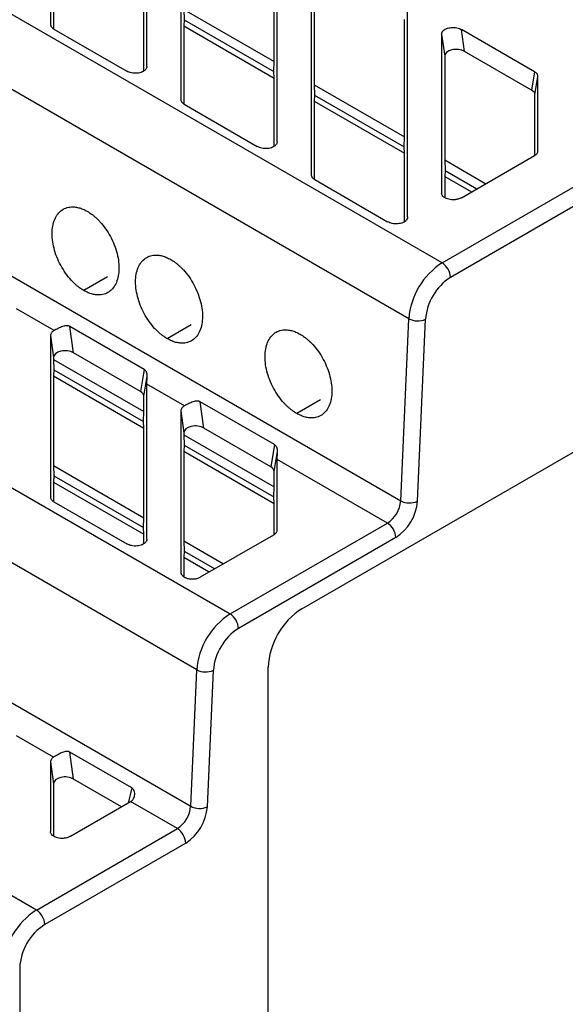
# Model space of a CAD drawing. Header units: millimetres. Extents: x 0 to 349, y 0 to 270.
# Tile 10 of 12: x 290 to 313, y 190 to 232. Entities that reach past the tile are written whole.
import ezdxf

# ---------------------------------------------------------------- set-up
doc = ezdxf.new("R2010")
doc.units = ezdxf.units.MM
doc.header["$LTSCALE"] = 1.25

msp = doc.modelspace()

# ---------------------------------------------------------------- linework, layer by layer
for p, q in [((291.581, 251.481), (291.581, 231.516)), ((295.661, 229.733), (295.661, 249.743)), ((297.101, 248.34), (297.101, 228.33)), ((301.181, 226.546), (301.181, 246.556)), ((308.165, 221.414), (271.749, 242.437)), ((306.753, 219.051), (270.337, 240.074)), ((301.052, 229.939), (301.052, 237.405)), ((291.71, 234.634), (291.71, 231.328)), ((302.623, 234.277), (302.623, 225.142)), ((308.165, 221.414), (330.369, 234.233)), ((330.723, 233.62), (308.518, 220.802)), ((302.752, 233.348), (302.752, 228.957)), ((269.996, 232.368), (306.412, 211.345)), ((295.532, 229.535), (295.532, 232.428)), ((306.703, 223.358), (306.703, 232.493)), ((297.23, 232.145), (297.244, 231.707)), ((297.23, 232.145), (301.052, 229.939)), ((297.244, 231.707), (297.23, 231.448)), ((297.23, 231.448), (297.23, 228.142)), ((297.23, 231.448), (301.052, 229.241)), ((297.244, 231.707), (301.038, 229.516)), ((306.574, 226.751), (306.574, 231.713)), ((291.726, 231.314), (294.815, 229.531)), ((308.143, 231.09), (308.143, 224.378)), ((308.143, 231.09), (308.272, 230.162)), ((312.078, 229.509), (308.988, 231.293)), ((309.117, 230.364), (308.988, 231.293)), ((308.272, 230.162), (308.272, 225.771)), ((311.949, 228.729), (309.117, 230.364)), ((295.661, 229.733), (295.645, 229.662)), ((301.038, 229.516), (301.052, 229.939)), ((301.052, 229.241), (301.038, 229.516)), ((301.052, 226.348), (301.052, 229.241)), ((312.078, 229.509), (311.949, 228.729)), ((312.094, 228.527), (312.223, 229.307)), ((312.223, 226.161), (312.223, 229.307)), ((302.752, 228.957), (302.766, 228.519)), ((302.752, 228.957), (306.574, 226.751)), ((302.766, 228.519), (302.752, 228.26)), ((302.766, 228.519), (306.56, 226.328)), ((312.094, 225.973), (312.094, 228.527)), ((297.246, 228.128), (300.335, 226.344)), ((302.752, 228.26), (302.752, 224.954)), ((302.752, 228.26), (306.574, 226.053)), ((262.769, 227.577), (299.185, 206.554)), ((306.56, 226.328), (306.574, 226.751)), ((301.181, 226.546), (301.165, 226.476)), ((306.574, 226.053), (306.56, 226.328)), ((306.574, 223.16), (306.574, 226.053)), ((308.988, 224.176), (312.078, 225.959)), ((308.272, 225.771), (308.286, 225.332)), ((308.272, 225.771), (310.012, 224.766)), ((297.772, 204.191), (261.356, 225.214)), ((308.286, 225.332), (308.272, 225.073)), ((308.272, 225.073), (308.272, 224.18)), ((308.272, 225.073), (309.407, 224.417)), ((308.286, 225.332), (309.639, 224.551)), ((302.768, 224.94), (305.858, 223.156)), ((306.703, 223.358), (306.687, 223.287)), ((294.001, 220.829), (292.991, 220.246)), ((302.227, 206.773), (324.859, 219.839)), ((261.101, 219.435), (297.517, 198.412)), ((291.732, 218.548), (290.143, 219.466)), ((306.412, 211.345), (306.753, 219.051)), ((307.118, 211.324), (307.459, 219.03)), ((295.543, 216.908), (292.403, 218.721)), ((292.557, 217.61), (292.403, 218.721)), ((297.537, 218.788), (296.527, 218.205)), ((291.583, 218.336), (291.583, 211.503)), ((291.583, 218.336), (291.712, 217.408)), ((295.389, 215.975), (292.557, 217.61)), ((291.712, 217.408), (291.712, 217.327)), ((291.712, 217.327), (291.726, 216.888)), ((291.712, 217.327), (295.534, 215.121)), ((291.726, 216.888), (291.712, 216.629)), ((291.726, 216.888), (295.52, 214.698)), ((295.543, 216.908), (295.389, 215.975)), ((291.712, 216.629), (291.712, 212.837)), ((291.712, 216.629), (295.534, 214.423)), ((295.534, 215.773), (295.674, 216.62)), ((295.663, 209.72), (295.663, 216.279)), ((297.252, 215.362), (295.663, 216.279)), ((295.534, 215.121), (295.534, 215.773)), ((301.063, 213.721), (297.923, 215.534)), ((298.077, 214.423), (297.923, 215.534)), ((303.017, 215.624), (302.007, 215.041)), ((295.52, 214.698), (295.534, 215.121)), ((297.103, 215.15), (297.103, 208.317)), ((297.103, 215.15), (297.232, 214.221)), ((290.984, 194.022), (254.568, 215.044)), ((295.534, 214.423), (295.52, 214.698)), ((295.534, 210.63), (295.534, 214.423)), ((300.909, 212.788), (298.077, 214.423)), ((297.232, 214.221), (297.232, 214.14)), ((297.232, 214.14), (297.246, 213.702)), ((297.232, 214.14), (301.054, 211.934)), ((297.246, 213.702), (297.232, 213.443)), ((297.232, 213.443), (297.232, 209.65)), ((297.232, 213.443), (301.054, 211.236)), ((297.246, 213.702), (301.04, 211.512)), ((301.063, 213.721), (300.909, 212.788)), ((301.054, 212.586), (301.194, 213.433)), ((301.183, 210.112), (301.183, 213.092)), ((305.847, 210.4), (301.183, 213.092)), ((291.712, 212.837), (291.726, 212.398)), ((291.712, 212.837), (295.534, 210.63)), ((301.054, 211.934), (301.054, 212.586)), ((291.726, 212.398), (291.712, 212.139)), ((291.726, 212.398), (295.52, 210.208)), ((291.712, 212.139), (291.712, 211.315)), ((291.712, 212.139), (295.534, 209.933)), ((301.04, 211.512), (301.054, 211.934)), ((301.054, 211.236), (301.04, 211.512)), ((291.728, 211.301), (294.818, 209.517)), ((301.054, 209.924), (301.054, 211.236)), ((295.52, 210.208), (295.534, 210.63)), ((295.534, 209.933), (295.52, 210.208)), ((299.185, 206.554), (305.847, 210.4)), ((295.534, 209.522), (295.534, 209.933)), ((295.663, 209.72), (295.647, 209.649)), ((297.232, 209.65), (297.246, 209.212)), ((297.232, 209.65), (298.91, 208.681)), ((297.938, 208.12), (301.038, 209.91)), ((306.2, 209.788), (299.538, 205.942)), ((297.246, 209.212), (297.232, 208.953)), ((297.232, 208.953), (297.232, 208.127)), ((297.232, 208.953), (298.306, 208.333)), ((297.246, 209.212), (298.537, 208.466)), ((300.8, 157.759), (300.8, 204.302)), ((297.517, 198.412), (297.772, 204.191)), ((298.223, 198.391), (298.479, 204.169)), ((291.712, 200.492), (290.143, 201.398)), ((295.024, 199.191), (292.399, 200.706)), ((292.557, 199.566), (292.399, 200.706)), ((291.583, 200.292), (291.583, 197.344)), ((291.583, 200.292), (291.712, 199.364)), ((291.712, 199.364), (291.712, 197.146)), ((294.592, 198.391), (292.557, 199.566)), ((295.024, 199.191), (294.868, 198.55)), ((292.428, 197.142), (294.972, 198.61)), ((294.972, 198.61), (294.982, 198.616)), ((296.952, 197.467), (294.972, 198.61)), ((290.984, 194.022), (296.952, 197.467)), ((297.305, 196.855), (291.337, 193.409)), ((290.277, 191.572), (290.277, 158.339))]:
    msp.add_line(p, q)
for centre, radius, start, end in [((309.839, 218.81), 3.096, 122.7341, 175.5335), ((307.751, 220.767), 0.768, 2.6055, 57.3945), ((309.774, 218.849), 2.322, 122.7341, 175.5335), ((307.128, 219.765), 0.806, 242.2354, 294.2552), ((305.177, 211.442), 1.238, 302.7341, 355.5335), ((305.112, 211.48), 2.012, 302.7341, 355.5335), ((306.787, 212.058), 0.806, 242.2354, 294.2552), ((305.433, 209.753), 0.768, 2.6055, 57.3945), ((303.897, 204.161), 3.101, 122.6055, 177.3945), ((300.859, 203.95), 3.096, 122.7341, 175.5335), ((298.771, 205.907), 0.768, 2.6055, 57.3945), ((300.794, 203.989), 2.322, 122.7341, 175.5335), ((298.148, 204.904), 0.806, 242.2354, 294.2552), ((296.282, 198.509), 1.238, 302.7341, 355.5335), ((297.892, 199.126), 0.806, 242.2354, 294.2552), ((296.217, 198.547), 2.012, 302.7341, 355.5335), ((296.538, 196.82), 0.768, 2.6055, 57.3945), ((292.64, 191.433), 3.074, 122.6055, 177.3945), ((290.57, 193.374), 0.768, 2.6055, 57.3945), ((292.579, 191.467), 2.305, 122.6055, 177.3945)]:
    msp.add_arc(centre, radius, start, end)
for centre, major_axis, ratio, start_param, end_param in [((308.777, 230.148), (0.505, -0.021), 0.602386, 0.856664, 3.167126), ((311.589, 228.525), (0.505, 0.003), 0.5726, 6.27924, 7.056582), ((292.217, 217.394), (0.505, -0.021), 0.602386, 0.856664, 3.167126), ((295.029, 215.77), (0.505, 0.003), 0.5726, 6.27924, 7.056582), ((297.737, 214.207), (0.505, -0.021), 0.602386, 0.856664, 3.167126), ((300.549, 212.584), (0.505, 0.003), 0.5726, 6.27924, 7.056582), ((292.217, 199.35), (0.505, -0.021), 0.602386, 0.856664, 3.167126)]:
    msp.add_ellipse(centre, major_axis=major_axis, ratio=ratio, start_param=start_param, end_param=end_param)
for points, knots in [([(291.581, 231.516), (291.581, 231.504), (291.583, 231.479), (291.596, 231.442), (291.617, 231.407), (291.646, 231.373), (291.681, 231.342), (291.711, 231.323), (291.726, 231.314)], [0, 0, 0, 0, 0.166769, 0.333415, 0.5, 0.666585, 0.833231, 1, 1, 1, 1]), ([(308.143, 231.09), (308.144, 231.104), (308.146, 231.131), (308.16, 231.171), (308.182, 231.209), (308.214, 231.245), (308.262, 231.287), (308.336, 231.329), (308.442, 231.363), (308.558, 231.383), (308.678, 231.383), (308.793, 231.367), (308.9, 231.338), (308.959, 231.308), (308.988, 231.293)], [0, 0, 0, 0, 0.060272, 0.119148, 0.177693, 0.236994, 0.298092, 0.397011, 0.500099, 0.600977, 0.702091, 0.801568, 0.899145, 1, 1, 1, 1]), ([(295.661, 229.733), (295.66, 229.719), (295.658, 229.692), (295.644, 229.652), (295.622, 229.614), (295.59, 229.578), (295.541, 229.537), (295.467, 229.494), (295.362, 229.46), (295.246, 229.441), (295.126, 229.441), (295.011, 229.456), (294.903, 229.485), (294.845, 229.515), (294.815, 229.531)], [0, 0, 0, 0, 0.060272, 0.119148, 0.177693, 0.236994, 0.298092, 0.397011, 0.500099, 0.600977, 0.702091, 0.801568, 0.899145, 1, 1, 1, 1]), ([(312.223, 229.307), (312.222, 229.319), (312.221, 229.344), (312.207, 229.381), (312.187, 229.416), (312.158, 229.45), (312.122, 229.481), (312.093, 229.5), (312.078, 229.509)], [0, 0, 0, 0, 0.166769, 0.333415, 0.5, 0.666585, 0.833231, 1, 1, 1, 1]), ([(297.101, 228.33), (297.101, 228.317), (297.103, 228.292), (297.116, 228.256), (297.137, 228.22), (297.166, 228.186), (297.201, 228.155), (297.231, 228.137), (297.246, 228.128)], [0, 0, 0, 0, 0.166769, 0.333415, 0.5, 0.666585, 0.833231, 1, 1, 1, 1]), ([(301.181, 226.546), (301.18, 226.532), (301.178, 226.505), (301.164, 226.466), (301.142, 226.428), (301.11, 226.391), (301.061, 226.35), (300.987, 226.307), (300.882, 226.273), (300.766, 226.254), (300.646, 226.254), (300.531, 226.269), (300.423, 226.299), (300.365, 226.329), (300.335, 226.344)], [0, 0, 0, 0, 0.060272, 0.119148, 0.177693, 0.236994, 0.298092, 0.397011, 0.500099, 0.600977, 0.702091, 0.801568, 0.899145, 1, 1, 1, 1]), ([(312.078, 225.959), (312.093, 225.968), (312.122, 225.987), (312.158, 226.018), (312.187, 226.052), (312.207, 226.087), (312.221, 226.124), (312.222, 226.149), (312.223, 226.161)], [0, 0, 0, 0, 0.166769, 0.333415, 0.5, 0.666585, 0.833231, 1, 1, 1, 1]), ([(302.623, 225.142), (302.624, 225.129), (302.626, 225.104), (302.639, 225.067), (302.659, 225.032), (302.688, 224.998), (302.724, 224.967), (302.753, 224.949), (302.768, 224.94)], [0, 0, 0, 0, 0.166769, 0.333415, 0.5, 0.666585, 0.833231, 1, 1, 1, 1]), ([(308.988, 224.176), (308.971, 224.166), (308.937, 224.148), (308.878, 224.125), (308.816, 224.108), (308.748, 224.095), (308.664, 224.085), (308.559, 224.086), (308.443, 224.105), (308.337, 224.138), (308.252, 224.187), (308.19, 224.245), (308.15, 224.31), (308.145, 224.355), (308.143, 224.378)], [0, 0, 0, 0, 0.060272, 0.119148, 0.177693, 0.236994, 0.298092, 0.397011, 0.500099, 0.600977, 0.702091, 0.801568, 0.899145, 1, 1, 1, 1]), ([(292.991, 220.246), (292.96, 220.264), (292.899, 220.301), (292.807, 220.365), (292.717, 220.436), (292.628, 220.512), (292.541, 220.595), (292.4, 220.743), (292.213, 220.975), (292.006, 221.31), (291.84, 221.667), (291.722, 222.035), (291.654, 222.398), (291.642, 222.743), (291.683, 223.057), (291.779, 223.326), (291.923, 223.543), (292.112, 223.695), (292.337, 223.781), (292.562, 223.792), (292.77, 223.757), (292.954, 223.696), (293.077, 223.631), (293.139, 223.598)], [0, 0, 0, 0, 0.020925, 0.041686, 0.06237, 0.08307, 0.103875, 0.124876, 0.187453, 0.24987, 0.312356, 0.374903, 0.437424, 0.50004, 0.562567, 0.625169, 0.687622, 0.750185, 0.812517, 0.87518, 0.916931, 0.958296, 1, 1, 1, 1]), ([(293.139, 223.598), (293.17, 223.579), (293.232, 223.542), (293.323, 223.478), (293.413, 223.408), (293.502, 223.331), (293.589, 223.248), (293.731, 223.1), (293.918, 222.869), (294.124, 222.534), (294.29, 222.176), (294.408, 221.809), (294.476, 221.445), (294.488, 221.1), (294.447, 220.786), (294.351, 220.517), (294.207, 220.301), (294.019, 220.148), (293.794, 220.062), (293.568, 220.051), (293.36, 220.087), (293.176, 220.147), (293.053, 220.213), (292.991, 220.246)], [0, 0, 0, 0, 0.020925, 0.041686, 0.06237, 0.08307, 0.103875, 0.124876, 0.187453, 0.24987, 0.312356, 0.374903, 0.437424, 0.50004, 0.562567, 0.625169, 0.687622, 0.750185, 0.812517, 0.87518, 0.916931, 0.958296, 1, 1, 1, 1]), ([(306.703, 223.358), (306.702, 223.344), (306.701, 223.317), (306.687, 223.278), (306.664, 223.24), (306.632, 223.203), (306.584, 223.162), (306.51, 223.119), (306.405, 223.085), (306.288, 223.066), (306.168, 223.066), (306.053, 223.081), (305.946, 223.111), (305.888, 223.141), (305.858, 223.156)], [0, 0, 0, 0, 0.060272, 0.119148, 0.177693, 0.236994, 0.298092, 0.397011, 0.500099, 0.600977, 0.702091, 0.801568, 0.899145, 1, 1, 1, 1]), ([(296.527, 218.205), (296.496, 218.223), (296.434, 218.26), (296.343, 218.324), (296.253, 218.395), (296.164, 218.471), (296.077, 218.554), (295.935, 218.702), (295.748, 218.934), (295.542, 219.269), (295.376, 219.626), (295.258, 219.994), (295.19, 220.357), (295.178, 220.702), (295.219, 221.016), (295.315, 221.285), (295.459, 221.502), (295.647, 221.654), (295.872, 221.74), (296.098, 221.751), (296.306, 221.716), (296.49, 221.655), (296.613, 221.59), (296.675, 221.557)], [0, 0, 0, 0, 0.020925, 0.041686, 0.06237, 0.08307, 0.103875, 0.124876, 0.187453, 0.24987, 0.312356, 0.374903, 0.437424, 0.50004, 0.562567, 0.625169, 0.687622, 0.750185, 0.812517, 0.87518, 0.916931, 0.958296, 1, 1, 1, 1]), ([(296.675, 221.557), (296.706, 221.538), (296.768, 221.501), (296.859, 221.437), (296.949, 221.367), (297.038, 221.29), (297.125, 221.207), (297.266, 221.059), (297.453, 220.828), (297.66, 220.493), (297.826, 220.135), (297.944, 219.768), (298.012, 219.404), (298.024, 219.059), (297.983, 218.745), (297.887, 218.476), (297.743, 218.26), (297.554, 218.107), (297.329, 218.021), (297.104, 218.01), (296.896, 218.046), (296.712, 218.106), (296.589, 218.172), (296.527, 218.205)], [0, 0, 0, 0, 0.020925, 0.041686, 0.06237, 0.08307, 0.103875, 0.124876, 0.187453, 0.24987, 0.312356, 0.374903, 0.437424, 0.50004, 0.562567, 0.625169, 0.687622, 0.750185, 0.812517, 0.87518, 0.916931, 0.958296, 1, 1, 1, 1]), ([(291.732, 218.548), (291.719, 218.54), (291.691, 218.523), (291.655, 218.493), (291.625, 218.459), (291.602, 218.421), (291.586, 218.38), (291.584, 218.351), (291.583, 218.336)], [0, 0, 0, 0, 0.146246, 0.30041, 0.462701, 0.633297, 0.812353, 1, 1, 1, 1]), ([(292.403, 218.721), (292.389, 218.728), (292.362, 218.742), (292.315, 218.753), (292.257, 218.756), (292.182, 218.747), (292.093, 218.722), (291.998, 218.684), (291.903, 218.639), (291.811, 218.592), (291.757, 218.563), (291.732, 218.548)], [0, 0, 0, 0, 0.0728833, 0.145725, 0.2195292, 0.3301897, 0.4609579, 0.5893557, 0.7232599, 0.8691124, 1, 1, 1, 1]), ([(302.007, 215.041), (301.976, 215.06), (301.914, 215.097), (301.823, 215.161), (301.733, 215.231), (301.644, 215.308), (301.557, 215.391), (301.415, 215.539), (301.228, 215.77), (301.022, 216.105), (300.856, 216.463), (300.738, 216.83), (300.67, 217.194), (300.658, 217.539), (300.699, 217.853), (300.795, 218.122), (300.939, 218.338), (301.127, 218.491), (301.352, 218.577), (301.578, 218.588), (301.786, 218.552), (301.97, 218.492), (302.093, 218.426), (302.155, 218.393)], [0, 0, 0, 0, 0.020925, 0.041686, 0.06237, 0.08307, 0.103875, 0.124876, 0.187453, 0.24987, 0.312356, 0.374903, 0.437424, 0.50004, 0.562567, 0.625169, 0.687622, 0.750185, 0.812517, 0.87518, 0.916931, 0.958296, 1, 1, 1, 1]), ([(302.155, 218.393), (302.186, 218.375), (302.248, 218.338), (302.339, 218.274), (302.429, 218.203), (302.518, 218.127), (302.605, 218.044), (302.747, 217.896), (302.934, 217.664), (303.14, 217.329), (303.306, 216.972), (303.424, 216.604), (303.492, 216.24), (303.504, 215.896), (303.463, 215.582), (303.367, 215.313), (303.223, 215.096), (303.034, 214.944), (302.81, 214.858), (302.584, 214.846), (302.376, 214.882), (302.192, 214.943), (302.069, 215.008), (302.007, 215.041)], [0, 0, 0, 0, 0.0209255, 0.0416856, 0.0623701, 0.0830698, 0.1038753, 0.1248759, 0.1874533, 0.2498698, 0.3123557, 0.3749026, 0.4374237, 0.50004, 0.5625667, 0.6251689, 0.687622, 0.7501855, 0.8125173, 0.8751799, 0.9169312, 0.9582956, 1, 1, 1, 1]), ([(295.674, 216.62), (295.674, 216.639), (295.675, 216.67), (295.668, 216.717), (295.658, 216.758), (295.638, 216.809), (295.604, 216.865), (295.563, 216.894), (295.543, 216.908)], [0, 0, 0, 0, 0.171407, 0.284675, 0.422133, 0.544825, 0.782904, 1, 1, 1, 1]), ([(295.663, 216.279), (295.663, 216.304), (295.663, 216.354), (295.666, 216.437), (295.669, 216.524), (295.672, 216.588), (295.674, 216.62)], [0, 0, 0, 0, 0.259674, 0.511667, 0.757793, 1, 1, 1, 1]), ([(297.923, 215.534), (297.909, 215.541), (297.882, 215.555), (297.835, 215.566), (297.777, 215.57), (297.702, 215.56), (297.613, 215.535), (297.518, 215.497), (297.423, 215.453), (297.331, 215.406), (297.277, 215.376), (297.252, 215.362)], [0, 0, 0, 0, 0.072883, 0.145725, 0.219529, 0.33019, 0.460958, 0.589356, 0.72326, 0.869112, 1, 1, 1, 1]), ([(297.252, 215.362), (297.239, 215.353), (297.211, 215.336), (297.175, 215.306), (297.145, 215.272), (297.122, 215.234), (297.106, 215.193), (297.104, 215.164), (297.103, 215.15)], [0, 0, 0, 0, 0.146246, 0.30041, 0.462701, 0.633297, 0.812353, 1, 1, 1, 1]), ([(301.194, 213.433), (301.194, 213.452), (301.195, 213.484), (301.188, 213.531), (301.178, 213.571), (301.158, 213.623), (301.124, 213.678), (301.083, 213.707), (301.063, 213.721)], [0, 0, 0, 0, 0.171407, 0.284675, 0.422133, 0.544825, 0.782904, 1, 1, 1, 1]), ([(301.183, 213.092), (301.183, 213.118), (301.183, 213.167), (301.186, 213.25), (301.189, 213.338), (301.192, 213.402), (301.194, 213.433)], [0, 0, 0, 0, 0.2596735, 0.5116665, 0.7577933, 1, 1, 1, 1]), ([(291.583, 211.503), (291.584, 211.491), (291.586, 211.466), (291.599, 211.429), (291.619, 211.393), (291.648, 211.36), (291.684, 211.329), (291.713, 211.31), (291.728, 211.301)], [0, 0, 0, 0, 0.1667693, 0.3334154, 0.5, 0.6665846, 0.8332307, 1, 1, 1, 1]), ([(301.038, 209.91), (301.053, 209.919), (301.082, 209.937), (301.118, 209.969), (301.147, 210.002), (301.167, 210.038), (301.181, 210.075), (301.182, 210.1), (301.183, 210.112)], [0, 0, 0, 0, 0.166769, 0.333415, 0.5, 0.666585, 0.833231, 1, 1, 1, 1]), ([(295.663, 209.72), (295.662, 209.706), (295.661, 209.679), (295.647, 209.639), (295.624, 209.601), (295.592, 209.565), (295.544, 209.523), (295.47, 209.481), (295.365, 209.447), (295.248, 209.428), (295.128, 209.427), (295.013, 209.443), (294.906, 209.472), (294.848, 209.502), (294.818, 209.517)], [0, 0, 0, 0, 0.060272, 0.119148, 0.177693, 0.236994, 0.298092, 0.397011, 0.500099, 0.600977, 0.702091, 0.801568, 0.899145, 1, 1, 1, 1]), ([(297.103, 208.317), (297.104, 208.304), (297.105, 208.28), (297.118, 208.244), (297.138, 208.209), (297.166, 208.176), (297.2, 208.145), (297.229, 208.127), (297.243, 208.117)], [0, 0, 0, 0, 0.166901, 0.33363, 0.500244, 0.666805, 0.83337, 1, 1, 1, 1]), ([(297.243, 208.117), (297.261, 208.108), (297.295, 208.09), (297.355, 208.069), (297.419, 208.052), (297.487, 208.04), (297.556, 208.035), (297.626, 208.035), (297.696, 208.041), (297.763, 208.053), (297.827, 208.071), (297.886, 208.093), (297.921, 208.111), (297.938, 208.12)], [0, 0, 0, 0, 0.0911661, 0.1821099, 0.272888, 0.3635573, 0.4541751, 0.5447987, 0.6354852, 0.7262919, 0.8172756, 0.9084929, 1, 1, 1, 1]), ([(291.712, 200.492), (291.698, 200.482), (291.668, 200.462), (291.633, 200.426), (291.606, 200.385), (291.587, 200.34), (291.584, 200.309), (291.583, 200.292)], [0, 0, 0, 0, 0.177051, 0.365321, 0.565088, 0.776583, 1, 1, 1, 1]), ([(292.399, 200.706), (292.385, 200.713), (292.357, 200.727), (292.309, 200.737), (292.25, 200.738), (292.174, 200.724), (292.082, 200.693), (291.984, 200.648), (291.886, 200.596), (291.791, 200.542), (291.737, 200.508), (291.712, 200.492)], [0, 0, 0, 0, 0.07061, 0.14148, 0.213853, 0.322128, 0.453835, 0.583317, 0.718727, 0.865464, 1, 1, 1, 1]), ([(294.982, 198.616), (294.998, 198.626), (295.029, 198.647), (295.069, 198.69), (295.108, 198.749), (295.139, 198.828), (295.152, 198.924), (295.144, 199.015), (295.117, 199.092), (295.078, 199.152), (295.042, 199.178), (295.024, 199.191)], [0, 0, 0, 0, 0.083098, 0.170314, 0.26196, 0.403993, 0.546789, 0.685208, 0.796909, 0.901604, 1, 1, 1, 1]), ([(292.428, 197.142), (292.411, 197.132), (292.377, 197.114), (292.318, 197.092), (292.256, 197.074), (292.188, 197.061), (292.104, 197.052), (291.999, 197.052), (291.883, 197.071), (291.777, 197.105), (291.692, 197.153), (291.63, 197.211), (291.59, 197.276), (291.585, 197.321), (291.583, 197.344)], [0, 0, 0, 0, 0.060272, 0.119148, 0.177693, 0.236994, 0.298092, 0.397011, 0.500099, 0.600977, 0.702091, 0.801568, 0.899145, 1, 1, 1, 1])]:
    msp.add_open_spline(points, degree=3, knots=knots)

doc.saveas('drawing.dxf')
